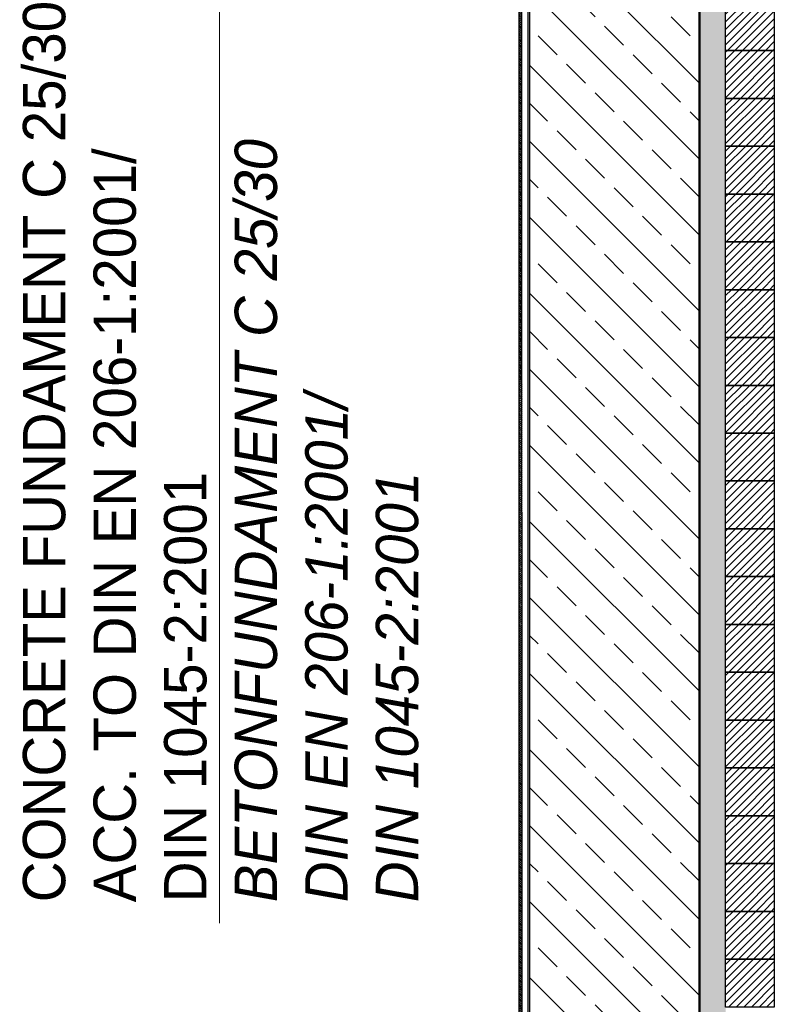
# Model space of a CAD drawing. Header units: millimetres. Extents: x -6178 to 46156, y -8419 to 8560.
# Tile 44 of 256: x -6051 to -4269, y 2706 to 5033. Entities that reach past the tile are written whole.
import ezdxf

# ---------------------------------------------------------------- set-up
doc = ezdxf.new("R2010")
doc.units = ezdxf.units.MM
doc.layers.add('Betonfundamente', color=7, linetype='Continuous', lineweight=18)
doc.layers.add('Text', color=7, linetype='Continuous')
doc.styles.add('Arial_Standard', font='arial.ttf')

msp = doc.modelspace()

# ---------------------------------------------------------------- hatches: boundary and pattern name
h = msp.add_hatch()
h.set_pattern_fill('AR-SAND', color=256, scale=0.2, style=0)
h.set_pattern_definition([(37.5, (-69209.168, -1691.334), (-0.3200063, 9.7882647), [0, -7.7216, 0, -8.636, 0, -8.255]), (7.5, (-69209.168, -1691.334), (8.9904657, 14.336502), [0, -4.1656, 0, -6.9596, 0, -2.667]), (327.5, (-69215.4165, -1691.334), (15.8198474, 0.0287437), [0, -2.54, 0, -9.144, 0, -11.938]), (317.5, (-69215.416, -1691.334), (15.271129, 4.4585865), [0, -1.27, 0, -5.9944, 0, -6.858])])
h.paths.add_polyline_path([(-4423.77176, 200.81877), (-4383.77176, 200.81877), (-4383.77176, 6089.81158), (-4446.19571, 6089.81158), (-4446.19571, 6032.38831), (-4418.77152, 6004.96413), (-4418.77152, 5886.32475), (-4423.77176, 5881.32452)])
for color, points in [(254, [(-4428.77155, 200.81877), (-4423.77176, 200.81877), (-4423.77176, 5881.32452), (-4418.77152, 5886.32475), (-4418.77152, 6004.96413), (-4458.86431, 6045.05691), (-4577.20481, 6046.56121), (-4582.14224, 6041.62377), (-5751.49883, 6056.48812), (-5751.49883, 6051.48748), (-4580.0978, 6036.59715), (-4575.16014, 6041.53481), (-4460.96163, 6040.08317), (-4423.77152, 6002.89306), (-4423.77152, 5888.39582), (-4428.77155, 5883.39579)]), (250, [(-4438.77152, 200.81877), (-4428.77155, 200.81877), (-4428.77155, 5883.39579), (-4423.77152, 5888.39582), (-4423.77152, 6002.89306), (-4460.96163, 6040.08317), (-4575.16014, 6041.53481), (-4580.0978, 6036.59715), (-5751.49883, 6051.48748), (-5751.49883, 6041.4867), (-4576.00843, 6026.54438), (-4571.07079, 6031.48202), (-4465.15628, 6030.13568), (-4433.77152, 5998.75092), (-4433.77152, 5892.53795), (-4438.77152, 5887.53795)]), (254, [(-4443.77176, 200.81877), (-4438.77152, 200.81877), (-4438.77152, 5887.53795), (-4433.77152, 5892.53795), (-4433.77152, 5998.75092), (-4465.15628, 6030.13568), (-4571.07079, 6031.48202), (-4576.00843, 6026.54438), (-5751.49883, 6041.4867), (-5751.49883, 6037.07449), (-4574.17822, 6021.30353), (-4569.02612, 6026.45563), (-4467.25361, 6025.16194), (-4438.77152, 5996.67985), (-4438.77152, 5894.60902), (-4443.77176, 5889.60879)]), (253, [(-4446.19571, 200.81877), (-4443.77176, 200.81877), (-4443.77176, 5994.60902), (-4469.10089, 6019.93815), (-5751.49883, 6037.07449), (-5751.49883, 6034.65049), (-4470.11816, 6017.52737), (-4446.19571, 5993.60492)])]:
    msp.add_hatch(color=color).paths.add_polyline_path(points)
at = {"lineweight": 9}
h = msp.add_hatch(dxfattribs=at)
h.set_pattern_fill('ANSI31', color=256, angle=90)
h.set_pattern_definition([(135, (-95017.643, 44216.9854), (-2.24506403, -2.24506403), [])])
h.paths.add_polyline_path([(-4871.19571, 200.81877), (-4862.97874, 200.81877), (-4865.2712, 5642.20892), (-4871.19571, 5642.20643)])
at = {"lineweight": 5}
h = msp.add_hatch(dxfattribs=at)
h.set_pattern_fill('ANSI31', color=0, scale=4, style=0)
h.paths.add_polyline_path([(-4383.77176, 5072.81158), (-4268.77176, 5072.81158), (-4268.77176, 4959.81158), (-4383.77176, 4959.81158)])
h = msp.add_hatch(dxfattribs=at)
h.set_pattern_fill('ANSI31', color=0, scale=4, style=0)
h.paths.add_polyline_path([(-4383.77176, 4959.81158), (-4268.77176, 4959.81158), (-4268.77176, 4846.81158), (-4383.77176, 4846.81158)])
h = msp.add_hatch(dxfattribs=at)
h.set_pattern_fill('ANSI31', color=0, scale=4, style=0)
h.paths.add_polyline_path([(-4383.77176, 4846.81158), (-4268.77176, 4846.81158), (-4268.77176, 4733.81158), (-4383.77176, 4733.81158)])
h = msp.add_hatch(dxfattribs=at)
h.set_pattern_fill('ANSI31', color=0, scale=4, style=0)
h.paths.add_polyline_path([(-4383.77176, 4733.81158), (-4268.77176, 4733.81158), (-4268.77176, 4620.81158), (-4383.77176, 4620.81158)])
h = msp.add_hatch(dxfattribs=at)
h.set_pattern_fill('ANSI31', color=0, scale=4, style=0)
h.paths.add_polyline_path([(-4383.77176, 4620.81158), (-4268.77176, 4620.81158), (-4268.77176, 4507.81158), (-4383.77176, 4507.81158)])
h = msp.add_hatch(dxfattribs=at)
h.set_pattern_fill('ANSI31', color=0, scale=4, style=0)
h.paths.add_polyline_path([(-4383.77176, 4507.81158), (-4268.77176, 4507.81158), (-4268.77176, 4394.81158), (-4383.77176, 4394.81158)])
h = msp.add_hatch(dxfattribs=at)
h.set_pattern_fill('ANSI31', color=0, scale=4, style=0)
h.paths.add_polyline_path([(-4383.77176, 4394.81158), (-4268.77176, 4394.81158), (-4268.77176, 4281.81158), (-4383.77176, 4281.81158)])
h = msp.add_hatch(dxfattribs=at)
h.set_pattern_fill('ANSI31', color=0, scale=4, style=0)
h.paths.add_polyline_path([(-4383.77176, 4281.81158), (-4268.77176, 4281.81158), (-4268.77176, 4168.81158), (-4383.77176, 4168.81158)])
h = msp.add_hatch(dxfattribs=at)
h.set_pattern_fill('ANSI31', color=0, scale=4, style=0)
h.paths.add_polyline_path([(-4383.77176, 4168.81158), (-4268.77176, 4168.81158), (-4268.77176, 4055.81158), (-4383.77176, 4055.81158)])
h = msp.add_hatch(dxfattribs=at)
h.set_pattern_fill('ANSI31', color=0, scale=4, style=0)
h.paths.add_polyline_path([(-4383.77176, 4055.81158), (-4268.77176, 4055.81158), (-4268.77176, 3942.81158), (-4383.77176, 3942.81158)])
h = msp.add_hatch(dxfattribs=at)
h.set_pattern_fill('ANSI31', color=0, scale=4, style=0)
h.paths.add_polyline_path([(-4383.77176, 3942.81158), (-4268.77176, 3942.81158), (-4268.77176, 3829.81158), (-4383.77176, 3829.81158)])
h = msp.add_hatch(dxfattribs=at)
h.set_pattern_fill('ANSI31', color=0, scale=4, style=0)
h.paths.add_polyline_path([(-4383.77176, 3829.81158), (-4268.77176, 3829.81158), (-4268.77176, 3716.81158), (-4383.77176, 3716.81158)])
h = msp.add_hatch(dxfattribs=at)
h.set_pattern_fill('ANSI31', color=0, scale=4, style=0)
h.paths.add_polyline_path([(-4383.77176, 3716.81158), (-4268.77176, 3716.81158), (-4268.77176, 3603.81158), (-4383.77176, 3603.81158)])
h = msp.add_hatch(dxfattribs=at)
h.set_pattern_fill('ANSI31', color=0, scale=4, style=0)
h.paths.add_polyline_path([(-4383.77176, 3603.81158), (-4268.77176, 3603.81158), (-4268.77176, 3490.81158), (-4383.77176, 3490.81158)])
h = msp.add_hatch(dxfattribs=at)
h.set_pattern_fill('ANSI31', color=0, scale=4, style=0)
h.paths.add_polyline_path([(-4383.77176, 3490.81158), (-4268.77176, 3490.81158), (-4268.77176, 3377.81158), (-4383.77176, 3377.81158)])
h = msp.add_hatch(dxfattribs=at)
h.set_pattern_fill('ANSI31', color=0, scale=4, style=0)
h.paths.add_polyline_path([(-4383.77176, 3377.81158), (-4268.77176, 3377.81158), (-4268.77176, 3264.81158), (-4383.77176, 3264.81158)])
h = msp.add_hatch(dxfattribs=at)
h.set_pattern_fill('ANSI31', color=0, scale=4, style=0)
h.paths.add_polyline_path([(-4383.77176, 3264.81158), (-4268.77176, 3264.81158), (-4268.77176, 3151.81158), (-4383.77176, 3151.81158)])
h = msp.add_hatch(dxfattribs=at)
h.set_pattern_fill('ANSI31', color=0, scale=4, style=0)
h.paths.add_polyline_path([(-4383.77176, 3151.81158), (-4268.77176, 3151.81158), (-4268.77176, 3038.81158), (-4383.77176, 3038.81158)])
h = msp.add_hatch(dxfattribs=at)
h.set_pattern_fill('ANSI31', color=0, scale=4, style=0)
h.paths.add_polyline_path([(-4383.77176, 3038.81158), (-4268.77176, 3038.81158), (-4268.77176, 2925.81158), (-4383.77176, 2925.81158)])
h = msp.add_hatch(dxfattribs=at)
h.set_pattern_fill('ANSI31', color=0, scale=4, style=0)
h.paths.add_polyline_path([(-4383.77176, 2925.81158), (-4268.77176, 2925.81158), (-4268.77176, 2812.81158), (-4383.77176, 2812.81158)])
h = msp.add_hatch(dxfattribs=at)
h.set_pattern_fill('ANSI31', color=0, scale=4, style=0)
h.paths.add_polyline_path([(-4383.77176, 2812.81158), (-4268.77176, 2812.81158), (-4268.77176, 2699.81158), (-4383.77176, 2699.81158)])
at = {"layer": 'Betonfundamente', "lineweight": 9}
h = msp.add_hatch(dxfattribs=at)
h.set_pattern_fill('ANSI33', color=256, scale=20, angle=90, style=0)
h.set_pattern_definition([(135, (0, 77.94), (-89.8026, -89.8026), []), (135, (5e-15, 167.75), (-89.8026, -89.8026), [63.5, -31.75])])
h.paths.add_polyline_path([(-4846.19571, 200.81877), (-4446.19571, 200.81877), (-4446.19571, 5667.20769), (-4835.18138, 5667.20769), (-4835.18138, 5633.20769), (-4838.18138, 5633.20769), (-4846.19571, 5633.20517)])

# ---------------------------------------------------------------- linework, layer by layer
at = {"color": 0}
msp.add_line((-4446.19571, 200.81877), (-4446.19571, 5993.60492), dxfattribs=at)
for p, q in [((-4846.19571, 200.81877), (-4846.19571, 5683.0824)), ((-4871.19571, 200.81877), (-4871.19571, 5662.20769)), ((-4850.19571, 200.81877), (-4850.19571, 5667.20769)), ((-4846.19778, 200.81877), (-4846.19571, 5667.12617)), ((-4862.97874, 200.81877), (-4865.2712, 5642.20892))]:
    msp.add_line(p, q)
at = {"color": 253}
msp.add_lwpolyline([(-4443.77176, 200.81877), (-4443.77176, 5994.60902)], dxfattribs=at)
at = {"color": 0}
for points in [[(-4383.77176, 5072.81158), (-4268.77176, 5072.81158), (-4268.77176, 4959.81158), (-4383.77176, 4959.81158), (-4383.77176, 5072.81158)], [(-4383.77176, 4959.81158), (-4268.77176, 4959.81158), (-4268.77176, 4846.81158), (-4383.77176, 4846.81158), (-4383.77176, 4959.81158)], [(-4383.77176, 4846.81158), (-4268.77176, 4846.81158), (-4268.77176, 4733.81158), (-4383.77176, 4733.81158), (-4383.77176, 4846.81158)], [(-4383.77176, 4733.81158), (-4268.77176, 4733.81158), (-4268.77176, 4620.81158), (-4383.77176, 4620.81158), (-4383.77176, 4733.81158)], [(-4383.77176, 4620.81158), (-4268.77176, 4620.81158), (-4268.77176, 4507.81158), (-4383.77176, 4507.81158), (-4383.77176, 4620.81158)], [(-4383.77176, 4507.81158), (-4268.77176, 4507.81158), (-4268.77176, 4394.81158), (-4383.77176, 4394.81158), (-4383.77176, 4507.81158)], [(-4383.77176, 4394.81158), (-4268.77176, 4394.81158), (-4268.77176, 4281.81158), (-4383.77176, 4281.81158), (-4383.77176, 4394.81158)], [(-4383.77176, 4281.81158), (-4268.77176, 4281.81158), (-4268.77176, 4168.81158), (-4383.77176, 4168.81158), (-4383.77176, 4281.81158)], [(-4383.77176, 4168.81158), (-4268.77176, 4168.81158), (-4268.77176, 4055.81158), (-4383.77176, 4055.81158), (-4383.77176, 4168.81158)], [(-4383.77176, 4055.81158), (-4268.77176, 4055.81158), (-4268.77176, 3942.81158), (-4383.77176, 3942.81158), (-4383.77176, 4055.81158)], [(-4383.77176, 3942.81158), (-4268.77176, 3942.81158), (-4268.77176, 3829.81158), (-4383.77176, 3829.81158), (-4383.77176, 3942.81158)], [(-4383.77176, 3829.81158), (-4268.77176, 3829.81158), (-4268.77176, 3716.81158), (-4383.77176, 3716.81158), (-4383.77176, 3829.81158)], [(-4383.77176, 3716.81158), (-4268.77176, 3716.81158), (-4268.77176, 3603.81158), (-4383.77176, 3603.81158), (-4383.77176, 3716.81158)], [(-4383.77176, 3603.81158), (-4268.77176, 3603.81158), (-4268.77176, 3490.81158), (-4383.77176, 3490.81158), (-4383.77176, 3603.81158)], [(-4383.77176, 3490.81158), (-4268.77176, 3490.81158), (-4268.77176, 3377.81158), (-4383.77176, 3377.81158), (-4383.77176, 3490.81158)], [(-4383.77176, 3377.81158), (-4268.77176, 3377.81158), (-4268.77176, 3264.81158), (-4383.77176, 3264.81158), (-4383.77176, 3377.81158)], [(-4383.77176, 3264.81158), (-4268.77176, 3264.81158), (-4268.77176, 3151.81158), (-4383.77176, 3151.81158), (-4383.77176, 3264.81158)], [(-4383.77176, 3151.81158), (-4268.77176, 3151.81158), (-4268.77176, 3038.81158), (-4383.77176, 3038.81158), (-4383.77176, 3151.81158)], [(-4383.77176, 3038.81158), (-4268.77176, 3038.81158), (-4268.77176, 2925.81158), (-4383.77176, 2925.81158), (-4383.77176, 3038.81158)], [(-4383.77176, 2925.81158), (-4268.77176, 2925.81158), (-4268.77176, 2812.81158), (-4383.77176, 2812.81158), (-4383.77176, 2925.81158)], [(-4383.77176, 2812.81158), (-4268.77176, 2812.81158), (-4268.77176, 2699.81158), (-4383.77176, 2699.81158), (-4383.77176, 2812.81158)]]:
    msp.add_lwpolyline(points, dxfattribs=at)
at = {"layer": 'Text', "lineweight": 9}
msp.add_line((-5579.17304, 5199.46009), (-5579.17304, 2897.87805), dxfattribs=at)

# ---------------------------------------------------------------- texts
at = {"layer": 'Text', "insert": (-5575.91162, 2947.41145), "char_height": 100, "width": 2243.533682, "attachment_point": 4, "rotation": 90, "style": 'Arial_Standard'}
msp.add_mtext('CONCRETE FUNDAMENT C 25/30\\PACC. TO DIN EN 206-1:2001/\\PDIN 1045-2:2001\\P{\\fArial|b0|i1|c0|p34;BETONFUNDAMENT C 25/30\\PDIN EN 206-1:2001/\\PDIN 1045-2:2001}', dxfattribs=at)

doc.saveas('drawing.dxf')
